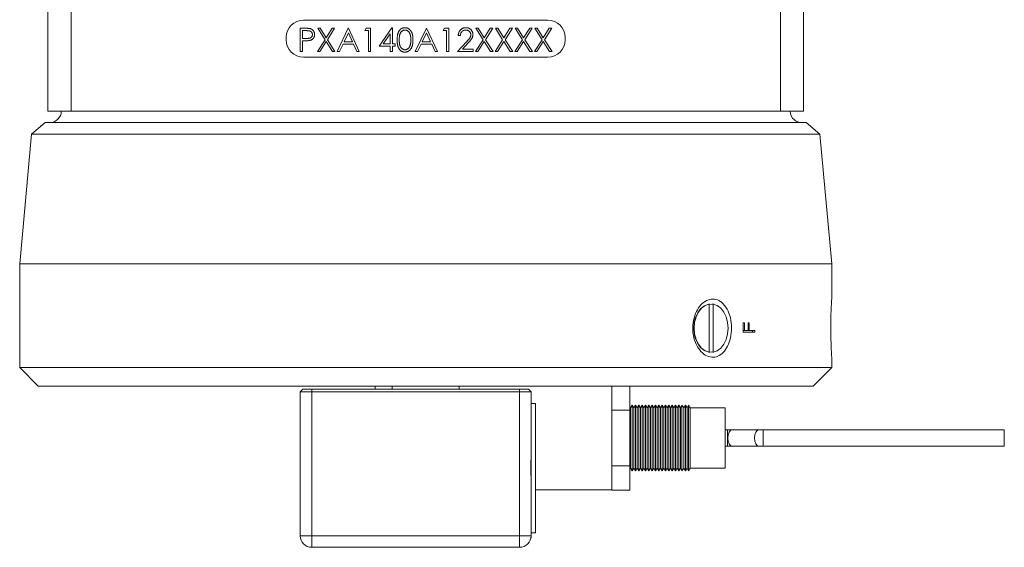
# Model space of a CAD drawing. Header units: inches. Extents: x 0.97 to 7.79, y 1.06 to 10.36.
# Tile 5 of 12: x 0.97 to 2.74, y 4.81 to 5.76. Entities that reach past the tile are written whole.
import ezdxf

# ---------------------------------------------------------------- set-up
doc = ezdxf.new("R2010")
doc.units = ezdxf.units.IN
doc.header["$MEASUREMENT"] = 0

msp = doc.modelspace()

# ---------------------------------------------------------------- linework, layer by layer
at = {"color": 7, "linetype": 'Continuous', "lineweight": 15}
for p, q in [((1.0222, 5.5941), (1.0222, 6.5366)), ((1.0639, 6.5366), (1.0639, 5.5941)), ((2.3347, 5.5941), (2.3347, 6.5366)), ((2.3764, 6.5366), (2.3764, 5.5941)), ((1.9181, 5.757), (1.4806, 5.757)), ((1.4745, 5.7423), (1.4827, 5.7423)), ((1.4745, 5.7007), (1.4745, 5.7423)), ((1.4783, 5.7381), (1.4783, 5.7242)), ((1.4859, 5.7381), (1.4783, 5.7381)), ((1.5058, 5.7423), (1.5101, 5.7423)), ((1.5189, 5.7219), (1.5058, 5.7423)), ((1.5101, 5.7423), (1.521, 5.7253)), ((1.521, 5.7253), (1.5319, 5.7423)), ((1.5362, 5.7423), (1.5232, 5.7219)), ((1.5319, 5.7423), (1.5362, 5.7423)), ((1.5408, 5.7007), (1.5605, 5.7423)), ((1.5608, 5.7342), (1.5532, 5.7183)), ((1.5605, 5.7423), (1.5611, 5.7423)), ((1.5681, 5.7183), (1.5608, 5.7342)), ((1.5611, 5.7423), (1.5803, 5.7007)), ((1.5905, 5.7381), (1.5929, 5.7423)), ((1.5969, 5.7381), (1.5905, 5.7381)), ((1.5929, 5.7423), (1.6006, 5.7423)), ((1.5969, 5.7007), (1.5969, 5.7381)), ((1.6006, 5.7423), (1.6006, 5.7007)), ((1.6161, 5.7103), (1.6388, 5.7434)), ((1.6388, 5.7434), (1.6396, 5.7434)), ((1.6396, 5.7434), (1.6396, 5.7145)), ((1.6807, 5.7007), (1.7005, 5.7423)), ((1.7007, 5.7342), (1.6932, 5.7183)), ((1.7005, 5.7423), (1.701, 5.7423)), ((1.7081, 5.7183), (1.7007, 5.7342)), ((1.701, 5.7423), (1.7203, 5.7007)), ((1.7304, 5.7381), (1.7329, 5.7423)), ((1.7368, 5.7381), (1.7304, 5.7381)), ((1.7329, 5.7423), (1.7406, 5.7423)), ((1.7368, 5.7007), (1.7368, 5.7381)), ((1.7406, 5.7423), (1.7406, 5.7007)), ((1.7889, 5.7423), (1.7932, 5.7423)), ((1.802, 5.7219), (1.7889, 5.7423)), ((1.7932, 5.7423), (1.8041, 5.7253)), ((1.8041, 5.7253), (1.815, 5.7423)), ((1.8194, 5.7423), (1.8063, 5.7219)), ((1.815, 5.7423), (1.8194, 5.7423)), ((1.8242, 5.7423), (1.8285, 5.7423)), ((1.8372, 5.7219), (1.8242, 5.7423)), ((1.8285, 5.7423), (1.8394, 5.7253)), ((1.8394, 5.7253), (1.8503, 5.7423)), ((1.8546, 5.7423), (1.8416, 5.7219)), ((1.8503, 5.7423), (1.8546, 5.7423)), ((1.8594, 5.7423), (1.8637, 5.7423)), ((1.8725, 5.7219), (1.8594, 5.7423)), ((1.8637, 5.7423), (1.8746, 5.7253)), ((1.8746, 5.7253), (1.8856, 5.7423)), ((1.8899, 5.7423), (1.8768, 5.7219)), ((1.8856, 5.7423), (1.8899, 5.7423)), ((1.8947, 5.7423), (1.899, 5.7423)), ((1.9078, 5.7219), (1.8947, 5.7423)), ((1.899, 5.7423), (1.9099, 5.7253)), ((1.9099, 5.7253), (1.9208, 5.7423)), ((1.9251, 5.7423), (1.9121, 5.7219)), ((1.9208, 5.7423), (1.9251, 5.7423)), ((1.4493, 5.7258), (1.4493, 5.7216)), ((1.4783, 5.7242), (1.4856, 5.7241)), ((1.4783, 5.7199), (1.4783, 5.7007)), ((1.4813, 5.7199), (1.4783, 5.7199)), ((1.5053, 5.7007), (1.5189, 5.7219)), ((1.521, 5.7185), (1.5096, 5.7007)), ((1.5325, 5.7007), (1.521, 5.7185)), ((1.5232, 5.7219), (1.5368, 5.7007)), ((1.5532, 5.7183), (1.5681, 5.7183)), ((1.6359, 5.7326), (1.6234, 5.7145)), ((1.6359, 5.7145), (1.6359, 5.7326)), ((1.6932, 5.7183), (1.7081, 5.7183)), ((1.7561, 5.7007), (1.7722, 5.7179)), ((1.7614, 5.7295), (1.7577, 5.7295)), ((1.7754, 5.7161), (1.765, 5.7049)), ((1.7884, 5.7007), (1.802, 5.7219)), ((1.8041, 5.7185), (1.7927, 5.7007)), ((1.8156, 5.7007), (1.8041, 5.7185)), ((1.8063, 5.7219), (1.8199, 5.7007)), ((1.8236, 5.7007), (1.8372, 5.7219)), ((1.8394, 5.7185), (1.8279, 5.7007)), ((1.8508, 5.7007), (1.8394, 5.7185)), ((1.8416, 5.7219), (1.8552, 5.7007)), ((1.8589, 5.7007), (1.8725, 5.7219)), ((1.8746, 5.7185), (1.8632, 5.7007)), ((1.8861, 5.7007), (1.8746, 5.7185)), ((1.8768, 5.7219), (1.8904, 5.7007)), ((1.8941, 5.7007), (1.9078, 5.7219)), ((1.9099, 5.7185), (1.8985, 5.7007)), ((1.9213, 5.7007), (1.9099, 5.7185)), ((1.9121, 5.7219), (1.9257, 5.7007)), ((1.9493, 5.7216), (1.9493, 5.7258)), ((1.4783, 5.7007), (1.4745, 5.7007)), ((1.5096, 5.7007), (1.5053, 5.7007)), ((1.5368, 5.7007), (1.5325, 5.7007)), ((1.5449, 5.7007), (1.5408, 5.7007)), ((1.5512, 5.714), (1.5449, 5.7007)), ((1.5701, 5.714), (1.5512, 5.714)), ((1.5762, 5.7007), (1.5701, 5.714)), ((1.5803, 5.7007), (1.5762, 5.7007)), ((1.6006, 5.7007), (1.5969, 5.7007)), ((1.6359, 5.7103), (1.6161, 5.7103)), ((1.6234, 5.7145), (1.6359, 5.7145)), ((1.6359, 5.7007), (1.6359, 5.7103)), ((1.6396, 5.7007), (1.6359, 5.7007)), ((1.6396, 5.7145), (1.6444, 5.7145)), ((1.6396, 5.7103), (1.6396, 5.7007)), ((1.6444, 5.7103), (1.6396, 5.7103)), ((1.6444, 5.7145), (1.6444, 5.7103)), ((1.6848, 5.7007), (1.6807, 5.7007)), ((1.6912, 5.714), (1.6848, 5.7007)), ((1.71, 5.714), (1.6912, 5.714)), ((1.7162, 5.7007), (1.71, 5.714)), ((1.7203, 5.7007), (1.7162, 5.7007)), ((1.7406, 5.7007), (1.7368, 5.7007)), ((1.7844, 5.7007), (1.7561, 5.7007)), ((1.765, 5.7049), (1.7844, 5.7049)), ((1.7844, 5.7049), (1.7844, 5.7007)), ((1.7927, 5.7007), (1.7884, 5.7007)), ((1.8199, 5.7007), (1.8156, 5.7007)), ((1.8279, 5.7007), (1.8236, 5.7007)), ((1.8552, 5.7007), (1.8508, 5.7007)), ((1.8632, 5.7007), (1.8589, 5.7007)), ((1.8904, 5.7007), (1.8861, 5.7007)), ((1.8985, 5.7007), (1.8941, 5.7007)), ((1.9257, 5.7007), (1.9213, 5.7007)), ((1.4806, 5.6903), (1.9181, 5.6903)), ((1.0639, 5.5941), (1.0222, 5.5941)), ((1.0639, 5.5941), (2.3347, 5.5941)), ((2.3764, 5.5941), (2.3347, 5.5941)), ((1.0178, 5.5733), (0.9929, 5.5526)), ((1.0178, 5.5733), (1.6993, 5.5733)), ((1.6993, 5.5733), (2.3808, 5.5733)), ((2.4057, 5.5526), (2.3808, 5.5733)), ((0.9929, 5.5526), (0.9719, 5.3205)), ((2.4057, 5.5526), (0.9929, 5.5526)), ((2.4267, 5.3205), (2.4057, 5.5526)), ((0.9719, 5.3205), (0.9719, 5.1345)), ((0.9719, 5.3205), (1.6993, 5.3205)), ((1.6993, 5.3205), (2.4267, 5.3205)), ((2.4267, 5.2567), (2.4267, 5.3205)), ((2.2068, 5.2488), (2.2072, 5.2479)), ((2.2072, 5.2479), (2.2072, 5.1624)), ((2.2143, 5.2479), (2.2139, 5.2488)), ((2.2143, 5.1624), (2.2143, 5.2479)), ((2.2681, 5.2149), (2.2703, 5.2149)), ((2.2681, 5.198), (2.2681, 5.2149)), ((2.2703, 5.2149), (2.2703, 5.2011)), ((2.2769, 5.2149), (2.279, 5.2149)), ((2.2769, 5.2011), (2.2769, 5.2149)), ((2.279, 5.2149), (2.279, 5.2011)), ((2.2681, 5.2011), (2.2703, 5.2011)), ((2.2681, 5.198), (2.2891, 5.198)), ((2.2703, 5.2011), (2.2769, 5.2011)), ((2.2769, 5.2011), (2.279, 5.2011)), ((2.279, 5.2011), (2.2891, 5.2011)), ((2.285, 5.2011), (2.285, 5.198)), ((2.2891, 5.2011), (2.2891, 5.198)), ((2.2072, 5.1624), (2.2068, 5.1615)), ((2.2139, 5.1615), (2.2143, 5.1624)), ((2.4267, 5.1345), (2.4267, 5.1537)), ((0.9719, 5.1345), (1.0052, 5.1011)), ((0.9719, 5.1345), (2.4267, 5.1345)), ((2.3934, 5.1011), (2.4267, 5.1345)), ((2.3934, 5.1011), (1.0052, 5.1011)), ((1.6085, 5.1011), (1.6085, 5.0959)), ((1.6394, 5.1011), (1.6394, 5.0959)), ((1.7592, 5.0959), (1.7592, 5.1011)), ((2.0326, 4.9157), (2.0326, 5.1011)), ((2.0653, 5.1011), (2.0653, 5.0585)), ((1.4793, 5.0959), (1.4743, 5.0909)), ((1.4743, 4.8334), (1.4743, 5.0909)), ((1.4951, 5.0909), (1.4743, 5.0909)), ((1.4793, 5.0959), (1.4951, 5.0959)), ((1.4951, 5.0959), (1.8674, 5.0959)), ((1.4951, 5.0959), (1.4951, 5.0909)), ((1.8674, 5.0909), (1.4951, 5.0909)), ((1.4951, 5.0909), (1.4951, 4.8334)), ((1.8674, 5.0959), (1.8674, 5.0909)), ((1.8674, 5.0959), (1.8832, 5.0959)), ((1.8674, 4.8334), (1.8674, 5.0909)), ((1.8882, 5.0909), (1.8674, 5.0909)), ((1.8882, 5.0909), (1.8832, 5.0959)), ((1.8882, 5.0909), (1.8882, 4.9863)), ((1.8962, 5.0702), (1.8882, 5.0702)), ((1.8962, 4.8383), (1.8962, 5.0702)), ((2.0662, 5.0623), (2.0653, 5.0638)), ((2.0692, 5.0674), (2.0662, 5.0623)), ((2.0721, 5.0623), (2.0692, 5.0674)), ((2.0692, 5.0674), (2.0692, 4.9494)), ((2.0751, 5.0674), (2.0721, 5.0623)), ((2.0781, 5.0623), (2.0751, 5.0674)), ((2.0751, 5.0674), (2.0751, 4.9494)), ((2.0811, 5.0674), (2.0781, 5.0623)), ((2.0841, 5.0623), (2.0811, 5.0674)), ((2.0811, 5.0674), (2.0811, 4.9494)), ((2.087, 5.0674), (2.0841, 5.0623)), ((2.09, 5.0623), (2.087, 5.0674)), ((2.087, 5.0674), (2.087, 4.9494)), ((2.093, 5.0674), (2.09, 5.0623)), ((2.096, 5.0623), (2.093, 5.0674)), ((2.093, 5.0674), (2.093, 4.9494)), ((2.0989, 5.0674), (2.096, 5.0623)), ((2.1019, 5.0623), (2.0989, 5.0674)), ((2.0989, 5.0674), (2.0989, 4.9494)), ((2.1049, 5.0674), (2.1019, 5.0623)), ((2.1079, 5.0623), (2.1049, 5.0674)), ((2.1049, 5.0674), (2.1049, 4.9494)), ((2.1109, 5.0674), (2.1079, 5.0623)), ((2.1138, 5.0623), (2.1109, 5.0674)), ((2.1109, 5.0674), (2.1109, 4.9494)), ((2.1168, 5.0674), (2.1138, 5.0623)), ((2.1198, 5.0623), (2.1168, 5.0674)), ((2.1168, 5.0674), (2.1168, 4.9494)), ((2.1228, 5.0674), (2.1198, 5.0623)), ((2.1258, 5.0623), (2.1228, 5.0674)), ((2.1228, 5.0674), (2.1228, 4.9494)), ((2.1287, 5.0674), (2.1258, 5.0623)), ((2.1317, 5.0623), (2.1287, 5.0674)), ((2.1287, 5.0674), (2.1287, 4.9494)), ((2.1347, 5.0674), (2.1317, 5.0623)), ((2.1377, 5.0623), (2.1347, 5.0674)), ((2.1347, 5.0674), (2.1347, 4.9494)), ((2.1407, 5.0674), (2.1377, 5.0623)), ((2.1436, 5.0623), (2.1407, 5.0674)), ((2.1407, 5.0674), (2.1407, 4.9494)), ((2.1466, 5.0674), (2.1436, 5.0623)), ((2.1496, 5.0623), (2.1466, 5.0674)), ((2.1466, 5.0674), (2.1466, 4.9494)), ((2.1526, 5.0674), (2.1496, 5.0623)), ((2.1556, 5.0623), (2.1526, 5.0674)), ((2.1526, 5.0674), (2.1526, 4.9494)), ((2.1585, 5.0674), (2.1556, 5.0623)), ((2.1615, 5.0623), (2.1585, 5.0674)), ((2.1585, 5.0674), (2.1585, 4.9494)), ((2.1645, 5.0674), (2.1615, 5.0623)), ((2.1675, 5.0623), (2.1645, 5.0674)), ((2.1645, 5.0674), (2.1645, 4.9494)), ((2.1704, 5.0674), (2.1675, 5.0623)), ((2.1734, 5.0623), (2.1704, 5.0674)), ((2.1704, 5.0674), (2.1704, 4.9494)), ((2.0653, 5.0585), (2.0326, 5.0585)), ((2.0653, 5.0585), (2.0653, 4.9583)), ((2.0662, 5.0623), (2.0662, 4.9546)), ((2.0721, 5.0623), (2.0721, 4.9546)), ((2.0781, 5.0623), (2.0781, 4.9546)), ((2.0841, 5.0623), (2.0841, 4.9546)), ((2.09, 5.0623), (2.09, 4.9546)), ((2.096, 5.0623), (2.096, 4.9546)), ((2.1019, 5.0623), (2.1019, 4.9546)), ((2.1079, 5.0623), (2.1079, 4.9546)), ((2.1138, 5.0623), (2.1138, 4.9546)), ((2.1198, 5.0623), (2.1198, 4.9546)), ((2.1258, 5.0623), (2.1258, 4.9546)), ((2.1317, 5.0623), (2.1317, 4.9546)), ((2.1377, 5.0623), (2.1377, 4.9546)), ((2.1436, 5.0623), (2.1436, 4.9546)), ((2.1496, 5.0623), (2.1496, 4.9546)), ((2.1556, 5.0623), (2.1556, 4.9546)), ((2.1615, 5.0623), (2.1615, 4.9546)), ((2.1675, 5.0623), (2.1675, 4.9546)), ((2.236, 5.0623), (2.1734, 5.0623)), ((2.1734, 5.0623), (2.1734, 4.9546)), ((2.236, 5.0623), (2.236, 4.9546)), ((2.2398, 5.023), (2.236, 5.023)), ((2.2482, 5.023), (2.2398, 5.023)), ((2.2959, 5.023), (2.2482, 5.023)), ((2.3042, 5.023), (2.2959, 5.023)), ((2.736, 5.023), (2.3042, 5.023)), ((2.736, 5.023), (2.736, 4.9938)), ((2.236, 4.9938), (2.2398, 4.9938)), ((2.2398, 4.9938), (2.2482, 4.9938)), ((2.2482, 4.9938), (2.2959, 4.9938)), ((2.2959, 4.9938), (2.3042, 4.9938)), ((2.3042, 4.9938), (2.736, 4.9938)), ((1.8881, 4.9306), (1.8881, 4.978)), ((2.0653, 4.9583), (2.0326, 4.9583)), ((2.0653, 4.9583), (2.0653, 4.9151)), ((2.0653, 4.9531), (2.0662, 4.9546)), ((2.0662, 4.9546), (2.0692, 4.9494)), ((2.0692, 4.9494), (2.0721, 4.9546)), ((2.0721, 4.9546), (2.0751, 4.9494)), ((2.0751, 4.9494), (2.0781, 4.9546)), ((2.0781, 4.9546), (2.0811, 4.9494)), ((2.0811, 4.9494), (2.0841, 4.9546)), ((2.0841, 4.9546), (2.087, 4.9494)), ((2.087, 4.9494), (2.09, 4.9546)), ((2.09, 4.9546), (2.093, 4.9494)), ((2.093, 4.9494), (2.096, 4.9546)), ((2.096, 4.9546), (2.0989, 4.9494)), ((2.0989, 4.9494), (2.1019, 4.9546)), ((2.1019, 4.9546), (2.1049, 4.9494)), ((2.1049, 4.9494), (2.1079, 4.9546)), ((2.1079, 4.9546), (2.1109, 4.9494)), ((2.1109, 4.9494), (2.1138, 4.9546)), ((2.1138, 4.9546), (2.1168, 4.9494)), ((2.1168, 4.9494), (2.1198, 4.9546)), ((2.1198, 4.9546), (2.1228, 4.9494)), ((2.1228, 4.9494), (2.1258, 4.9546)), ((2.1258, 4.9546), (2.1287, 4.9494)), ((2.1287, 4.9494), (2.1317, 4.9546)), ((2.1317, 4.9546), (2.1347, 4.9494)), ((2.1347, 4.9494), (2.1377, 4.9546)), ((2.1377, 4.9546), (2.1407, 4.9494)), ((2.1407, 4.9494), (2.1436, 4.9546)), ((2.1436, 4.9546), (2.1466, 4.9494)), ((2.1466, 4.9494), (2.1496, 4.9546)), ((2.1496, 4.9546), (2.1526, 4.9494)), ((2.1526, 4.9494), (2.1556, 4.9546)), ((2.1556, 4.9546), (2.1585, 4.9494)), ((2.1585, 4.9494), (2.1615, 4.9546)), ((2.1615, 4.9546), (2.1645, 4.9494)), ((2.1645, 4.9494), (2.1675, 4.9546)), ((2.1675, 4.9546), (2.1704, 4.9494)), ((2.1704, 4.9494), (2.1734, 4.9546)), ((2.1734, 4.9546), (2.236, 4.9546)), ((1.8882, 4.9223), (1.8882, 4.8334)), ((2.0326, 4.9157), (1.8962, 4.9157)), ((2.0326, 4.9157), (2.0326, 4.9151)), ((2.0326, 4.9151), (2.0653, 4.9151)), ((1.8882, 4.8383), (1.8962, 4.8383)), ((1.4743, 4.8334), (1.4951, 4.8334)), ((1.4951, 4.8334), (1.4951, 4.8126)), ((1.4951, 4.8334), (1.8674, 4.8334)), ((1.8882, 4.8334), (1.8674, 4.8334)), ((1.8674, 4.8126), (1.8674, 4.8334)), ((1.8878, 4.8297), (1.8881, 4.8293)), ((1.8881, 4.8293), (1.8881, 4.8314)), ((1.8674, 4.8126), (1.4951, 4.8126))]:
    msp.add_line(p, q, dxfattribs=at)
at = {"color": 8, "linetype": 'Continuous', "lineweight": 15}
for p, q in [((2.2398, 5.023), (2.2398, 4.9938)), ((2.3042, 5.023), (2.3042, 4.9938))]:
    msp.add_line(p, q, dxfattribs=at)
at = {"color": 7, "linetype": 'Continuous', "lineweight": 15, "flags": 128}
for points in [[(2.1795, 5.2051), (2.1804, 5.2151), (2.1828, 5.2245), (2.1867, 5.2328), (2.1918, 5.2397), (2.1979, 5.2447), (2.2047, 5.2475), (2.2118, 5.2481), (2.2133, 5.2479)], [(2.2072, 5.2479), (2.2, 5.2455), (2.1935, 5.2407), (2.188, 5.2338), (2.1838, 5.2252), (2.1812, 5.2155), (2.1803, 5.2051), (2.1812, 5.1948), (2.1838, 5.1851), (2.188, 5.1765), (2.1935, 5.1696), (2.2, 5.1648), (2.2072, 5.1624)], [(2.2143, 5.1624), (2.2214, 5.1648), (2.2279, 5.1696), (2.2335, 5.1765), (2.2377, 5.1851), (2.2403, 5.1948), (2.2412, 5.2051), (2.2403, 5.2155), (2.2377, 5.2252), (2.2335, 5.2338), (2.2279, 5.2407), (2.2214, 5.2455), (2.2143, 5.2479)], [(2.2141, 5.1625), (2.2118, 5.1622), (2.2047, 5.1627), (2.1979, 5.1656), (2.1918, 5.1706), (2.1867, 5.1775), (2.1828, 5.1858), (2.1804, 5.1952), (2.1795, 5.2051)]]:
    msp.add_lwpolyline(points, dxfattribs=at)
at = {"color": 8, "linetype": 'Continuous', "lineweight": 15, "flags": 128}
for points in [[(2.2482, 5.023), (2.2454, 5.0219), (2.243, 5.0187), (2.2414, 5.014), (2.2409, 5.0084), (2.2414, 5.0029), (2.243, 4.9981), (2.2454, 4.995), (2.2482, 4.9938)], [(2.2959, 5.023), (2.2931, 5.0219), (2.2907, 5.0187), (2.2891, 5.014), (2.2886, 5.0084), (2.2891, 5.0029), (2.2907, 4.9981), (2.2931, 4.995), (2.2959, 4.9938)]]:
    msp.add_lwpolyline(points, dxfattribs=at)
at = {"color": 7, "linetype": 'Continuous', "lineweight": 15}
for centre, radius, start, end in [((1.4806, 5.7258), 0.0312, 90, 180), ((1.9181, 5.7258), 0.0312, 0, 90), ((1.4806, 5.7216), 0.0312, 180, 270), ((1.9181, 5.7216), 0.0312, 270, 0), ((1.0256, 5.5941), 0.0208, 270, 0), ((2.3731, 5.5941), 0.0208, 180, 230.2768), ((1.4951, 4.8334), 0.0208, 180, 270), ((1.8674, 4.8334), 0.0208, 270, 0)]:
    msp.add_arc(centre, radius, start, end, dxfattribs=at)
for points, knots in [([(1.4827, 5.7423), (1.4833, 5.7423), (1.4844, 5.7423), (1.4859, 5.7423), (1.4873, 5.7422), (1.4886, 5.7422), (1.4897, 5.7421), (1.4906, 5.742), (1.4915, 5.7419), (1.492, 5.7418), (1.4922, 5.7417)], [0, 0, 0, 0, 0.176956, 0.339055, 0.486318, 0.618781, 0.735619, 0.838742, 0.926457, 1, 1, 1, 1]), ([(1.4964, 5.7311), (1.4964, 5.7315), (1.4964, 5.7321), (1.4962, 5.7331), (1.4958, 5.734), (1.4953, 5.7349), (1.4947, 5.7357), (1.4939, 5.7364), (1.4931, 5.7369), (1.4923, 5.7373), (1.4916, 5.7375), (1.491, 5.7377), (1.4904, 5.7378), (1.4896, 5.7379), (1.4888, 5.738), (1.4879, 5.738), (1.4869, 5.738), (1.4863, 5.7381), (1.4859, 5.7381)], [0, 0, 0, 0, 0.070044, 0.139238, 0.208197, 0.279173, 0.349987, 0.418354, 0.48761, 0.557411, 0.59533, 0.637964, 0.685913, 0.738185, 0.796103, 0.858517, 0.926658, 1, 1, 1, 1]), ([(1.4922, 5.7417), (1.4925, 5.7416), (1.4931, 5.7415), (1.4939, 5.7412), (1.4947, 5.7408), (1.4954, 5.7404), (1.4961, 5.7399), (1.4968, 5.7393), (1.4974, 5.7387), (1.498, 5.7381), (1.4985, 5.7374), (1.4989, 5.7366), (1.4993, 5.7358), (1.4996, 5.735), (1.4999, 5.7341), (1.5001, 5.7331), (1.5002, 5.7322), (1.5002, 5.7315), (1.5002, 5.7311)], [0, 0, 0, 0, 0.0624813, 0.1234904, 0.1834111, 0.2431532, 0.3021267, 0.3617097, 0.4218423, 0.4829319, 0.5445523, 0.6056807, 0.6676797, 0.7299844, 0.7945509, 0.8603456, 0.9289074, 1, 1, 1, 1]), ([(1.6482, 5.7215), (1.6482, 5.7221), (1.6482, 5.7234), (1.6482, 5.7253), (1.6484, 5.7271), (1.6486, 5.7288), (1.6488, 5.7303), (1.6491, 5.7317), (1.6495, 5.733), (1.6499, 5.7342), (1.6504, 5.7353), (1.6509, 5.7364), (1.6514, 5.7373), (1.652, 5.7382), (1.6527, 5.739), (1.6534, 5.7398), (1.6541, 5.7405), (1.6549, 5.7411), (1.6557, 5.7416), (1.6565, 5.7421), (1.6574, 5.7425), (1.6583, 5.7428), (1.6592, 5.7431), (1.6601, 5.7433), (1.6611, 5.7434), (1.6618, 5.7434), (1.6621, 5.7434)], [0, 0, 0, 0, 0.068595, 0.133246, 0.194313, 0.251279, 0.304513, 0.354235, 0.400481, 0.443411, 0.484015, 0.523252, 0.561042, 0.5979, 0.633518, 0.668314, 0.702496, 0.736685, 0.770293, 0.803437, 0.835913, 0.86846, 0.900847, 0.933467, 0.966258, 1, 1, 1, 1]), ([(1.6622, 5.7391), (1.6617, 5.7391), (1.6608, 5.739), (1.6595, 5.7387), (1.6582, 5.7381), (1.6571, 5.7375), (1.6563, 5.7368), (1.6558, 5.7363), (1.6552, 5.7357), (1.6548, 5.7351), (1.6543, 5.7344), (1.6539, 5.7336), (1.6535, 5.7328), (1.6532, 5.7319), (1.6529, 5.731), (1.6526, 5.7299), (1.6524, 5.7288), (1.6522, 5.7275), (1.6521, 5.7262), (1.652, 5.7247), (1.6519, 5.7231), (1.6519, 5.7221), (1.6519, 5.7215)], [0, 0, 0, 0, 0.060387, 0.120883, 0.182755, 0.247811, 0.281299, 0.315088, 0.349702, 0.384857, 0.420966, 0.458511, 0.497175, 0.537602, 0.580503, 0.627468, 0.678388, 0.733983, 0.793747, 0.857714, 0.926698, 1, 1, 1, 1]), ([(1.6621, 5.7434), (1.6624, 5.7434), (1.6631, 5.7434), (1.664, 5.7433), (1.665, 5.7431), (1.6659, 5.7428), (1.6668, 5.7425), (1.6677, 5.7421), (1.6686, 5.7416), (1.6694, 5.7411), (1.6702, 5.7404), (1.671, 5.7397), (1.6717, 5.739), (1.6723, 5.7381), (1.673, 5.7372), (1.6735, 5.7362), (1.6741, 5.7352), (1.6746, 5.734), (1.675, 5.7328), (1.6754, 5.7315), (1.6757, 5.7301), (1.676, 5.7285), (1.6762, 5.7269), (1.6764, 5.7252), (1.6764, 5.7234), (1.6765, 5.7221), (1.6765, 5.7215)], [0, 0, 0, 0, 0.033788, 0.067194, 0.099862, 0.132567, 0.165151, 0.197913, 0.231319, 0.265083, 0.299255, 0.334399, 0.369943, 0.406284, 0.444064, 0.482998, 0.523354, 0.565537, 0.609613, 0.656391, 0.705885, 0.758325, 0.813832, 0.872795, 0.934722, 1, 1, 1, 1]), ([(1.6727, 5.7215), (1.6727, 5.722), (1.6727, 5.723), (1.6727, 5.7244), (1.6725, 5.7258), (1.6724, 5.7271), (1.6722, 5.7283), (1.672, 5.7294), (1.6717, 5.7305), (1.6713, 5.7316), (1.671, 5.7325), (1.6706, 5.7334), (1.6701, 5.7342), (1.6697, 5.735), (1.6692, 5.7356), (1.6686, 5.7363), (1.6681, 5.7368), (1.6673, 5.7375), (1.6662, 5.7381), (1.6649, 5.7387), (1.6636, 5.739), (1.6627, 5.7391), (1.6622, 5.7391)], [0, 0, 0, 0, 0.0656812, 0.1284865, 0.1881751, 0.2451061, 0.2994484, 0.3508229, 0.3999417, 0.4466717, 0.4912545, 0.5333763, 0.5738528, 0.6125263, 0.6495971, 0.685532, 0.7201058, 0.7538377, 0.8189254, 0.8804935, 0.9403113, 1, 1, 1, 1]), ([(1.7577, 5.7295), (1.7577, 5.73), (1.7577, 5.731), (1.758, 5.7324), (1.7583, 5.7338), (1.7587, 5.735), (1.7593, 5.7363), (1.76, 5.7374), (1.7608, 5.7385), (1.7617, 5.7395), (1.7627, 5.7404), (1.7637, 5.7412), (1.7648, 5.7419), (1.766, 5.7424), (1.7672, 5.7429), (1.7685, 5.7432), (1.7699, 5.7434), (1.7708, 5.7434), (1.7712, 5.7434)], [0, 0, 0, 0, 0.0687908, 0.1351033, 0.1989787, 0.2619043, 0.323495, 0.3851954, 0.4469692, 0.5097648, 0.5722506, 0.6334052, 0.6932512, 0.7525832, 0.8125793, 0.8732751, 0.9355499, 1, 1, 1, 1]), ([(1.7711, 5.7391), (1.7707, 5.7391), (1.7701, 5.7391), (1.7692, 5.739), (1.7683, 5.7388), (1.7674, 5.7385), (1.7666, 5.7381), (1.7658, 5.7377), (1.7651, 5.7372), (1.7644, 5.7366), (1.7638, 5.7359), (1.7632, 5.7352), (1.7627, 5.7344), (1.7623, 5.7336), (1.762, 5.7326), (1.7617, 5.7316), (1.7615, 5.7306), (1.7614, 5.7299), (1.7614, 5.7295)], [0, 0, 0, 0, 0.064439, 0.126547, 0.186887, 0.245878, 0.304041, 0.362191, 0.420976, 0.48066, 0.5406, 0.600689, 0.661936, 0.724443, 0.789038, 0.856314, 0.926352, 1, 1, 1, 1]), ([(1.7801, 5.7307), (1.7801, 5.731), (1.7801, 5.7315), (1.7799, 5.7323), (1.7797, 5.7331), (1.7795, 5.7339), (1.7791, 5.7346), (1.7786, 5.7353), (1.7781, 5.736), (1.7775, 5.7366), (1.7768, 5.7372), (1.7761, 5.7377), (1.7754, 5.7382), (1.7746, 5.7385), (1.7737, 5.7388), (1.7729, 5.739), (1.772, 5.7391), (1.7714, 5.7391), (1.7711, 5.7391)], [0, 0, 0, 0, 0.061965, 0.122122, 0.180988, 0.239933, 0.299906, 0.359989, 0.421776, 0.486576, 0.551535, 0.615018, 0.677259, 0.73973, 0.80305, 0.866495, 0.931973, 1, 1, 1, 1]), ([(1.7712, 5.7434), (1.7717, 5.7434), (1.7726, 5.7434), (1.7739, 5.7432), (1.7752, 5.7429), (1.7763, 5.7425), (1.7775, 5.742), (1.7785, 5.7413), (1.7795, 5.7406), (1.7804, 5.7397), (1.7812, 5.7388), (1.7819, 5.7378), (1.7825, 5.7368), (1.783, 5.7357), (1.7834, 5.7346), (1.7836, 5.7334), (1.7838, 5.7322), (1.7838, 5.7314), (1.7838, 5.731)], [0, 0, 0, 0, 0.069475, 0.136517, 0.200789, 0.26383, 0.325735, 0.387291, 0.449509, 0.512968, 0.576275, 0.63758, 0.697903, 0.757172, 0.816599, 0.876653, 0.93729, 1, 1, 1, 1]), ([(1.4919, 5.7206), (1.4916, 5.7205), (1.491, 5.7204), (1.4901, 5.7203), (1.489, 5.7201), (1.4877, 5.7201), (1.4863, 5.72), (1.4848, 5.7199), (1.4831, 5.7199), (1.4819, 5.7199), (1.4813, 5.7199)], [0, 0, 0, 0, 0.0751731, 0.1647463, 0.2680169, 0.3859119, 0.5177895, 0.663691, 0.8244132, 1, 1, 1, 1]), ([(1.4856, 5.7241), (1.4859, 5.7241), (1.4866, 5.7241), (1.4876, 5.7241), (1.4885, 5.7242), (1.4894, 5.7243), (1.4902, 5.7244), (1.4909, 5.7245), (1.4915, 5.7246), (1.4922, 5.7249), (1.493, 5.7252), (1.4939, 5.7258), (1.4946, 5.7265), (1.4953, 5.7273), (1.4958, 5.7282), (1.4962, 5.7291), (1.4964, 5.7301), (1.4964, 5.7308), (1.4964, 5.7311)], [0, 0, 0, 0, 0.072538, 0.140034, 0.202496, 0.260575, 0.313228, 0.361583, 0.404878, 0.444127, 0.5164, 0.586507, 0.655085, 0.724384, 0.793974, 0.861638, 0.930111, 1, 1, 1, 1]), ([(1.5002, 5.7311), (1.5002, 5.7308), (1.5002, 5.7301), (1.5, 5.7292), (1.4999, 5.7282), (1.4996, 5.7273), (1.4993, 5.7265), (1.499, 5.7257), (1.4985, 5.7249), (1.498, 5.7242), (1.4974, 5.7236), (1.4968, 5.723), (1.4961, 5.7224), (1.4953, 5.7219), (1.4945, 5.7215), (1.4937, 5.7211), (1.4928, 5.7208), (1.4922, 5.7207), (1.4919, 5.7206)], [0, 0, 0, 0, 0.070119, 0.137192, 0.202016, 0.264631, 0.326117, 0.38601, 0.445812, 0.505298, 0.564633, 0.624283, 0.683902, 0.743953, 0.805388, 0.868388, 0.933084, 1, 1, 1, 1]), ([(1.6621, 5.6996), (1.6618, 5.6996), (1.6611, 5.6996), (1.6601, 5.6997), (1.6592, 5.6999), (1.6583, 5.7002), (1.6574, 5.7005), (1.6566, 5.7009), (1.6557, 5.7013), (1.6549, 5.7019), (1.6541, 5.7025), (1.6534, 5.7032), (1.6527, 5.7039), (1.6521, 5.7047), (1.6515, 5.7056), (1.6509, 5.7066), (1.6504, 5.7076), (1.6499, 5.7087), (1.6495, 5.71), (1.6491, 5.7113), (1.6488, 5.7127), (1.6486, 5.7142), (1.6484, 5.7159), (1.6482, 5.7176), (1.6482, 5.7195), (1.6482, 5.7208), (1.6482, 5.7215)], [0, 0, 0, 0, 0.033787, 0.066622, 0.099285, 0.131361, 0.163585, 0.196104, 0.228902, 0.262158, 0.295991, 0.330218, 0.36506, 0.400951, 0.43762, 0.475708, 0.515381, 0.556414, 0.599765, 0.646424, 0.696431, 0.749782, 0.806573, 0.867436, 0.931887, 1, 1, 1, 1]), ([(1.6519, 5.7215), (1.6519, 5.7209), (1.6519, 5.7199), (1.652, 5.7183), (1.6521, 5.7168), (1.6522, 5.7155), (1.6524, 5.7142), (1.6526, 5.7131), (1.6528, 5.712), (1.6532, 5.7111), (1.6535, 5.7102), (1.6539, 5.7094), (1.6543, 5.7086), (1.6547, 5.7079), (1.6552, 5.7073), (1.6558, 5.7067), (1.6563, 5.7062), (1.6571, 5.7055), (1.6582, 5.7049), (1.6595, 5.7043), (1.6608, 5.7039), (1.6617, 5.7039), (1.6622, 5.7039)], [0, 0, 0, 0, 0.072951, 0.141584, 0.205926, 0.265301, 0.320597, 0.371817, 0.41879, 0.461699, 0.502134, 0.540804, 0.578181, 0.614297, 0.649678, 0.684299, 0.718359, 0.752081, 0.817652, 0.879722, 0.939966, 1, 1, 1, 1]), ([(1.6765, 5.7215), (1.6765, 5.7208), (1.6764, 5.7196), (1.6764, 5.7178), (1.6762, 5.7161), (1.676, 5.7144), (1.6757, 5.7129), (1.6754, 5.7115), (1.6751, 5.7102), (1.6746, 5.709), (1.6741, 5.7079), (1.6736, 5.7068), (1.673, 5.7058), (1.6724, 5.7049), (1.6717, 5.704), (1.671, 5.7033), (1.6702, 5.7026), (1.6694, 5.7019), (1.6686, 5.7014), (1.6677, 5.7009), (1.6668, 5.7005), (1.6659, 5.7002), (1.665, 5.6999), (1.664, 5.6997), (1.6631, 5.6996), (1.6624, 5.6996), (1.6621, 5.6996)], [0, 0, 0, 0, 0.065063, 0.126773, 0.185516, 0.240765, 0.29298, 0.34225, 0.388919, 0.432776, 0.474628, 0.514775, 0.553606, 0.591426, 0.628028, 0.663804, 0.698984, 0.733591, 0.767628, 0.801208, 0.834264, 0.866981, 0.89972, 0.932702, 0.966176, 1, 1, 1, 1]), ([(1.6711, 5.711), (1.6713, 5.7114), (1.6715, 5.7121), (1.6719, 5.7133), (1.6721, 5.7145), (1.6723, 5.7158), (1.6725, 5.7172), (1.6726, 5.7186), (1.6727, 5.72), (1.6727, 5.721), (1.6727, 5.7215)], [0, 0, 0, 0, 0.110588, 0.224542, 0.342503, 0.464324, 0.590756, 0.722227, 0.858843, 1, 1, 1, 1]), ([(1.7722, 5.7179), (1.7726, 5.7183), (1.7734, 5.7191), (1.7744, 5.7203), (1.7754, 5.7213), (1.7763, 5.7223), (1.777, 5.7232), (1.7776, 5.724), (1.7782, 5.7248), (1.7787, 5.7256), (1.7793, 5.7267), (1.7798, 5.728), (1.78, 5.7293), (1.7801, 5.7302), (1.7801, 5.7307)], [0, 0, 0, 0, 0.110803, 0.212829, 0.306101, 0.390647, 0.466924, 0.534481, 0.593587, 0.644557, 0.7362, 0.825024, 0.911986, 1, 1, 1, 1]), ([(1.7838, 5.731), (1.7838, 5.7304), (1.7838, 5.7293), (1.7834, 5.7276), (1.7829, 5.7259), (1.7823, 5.7246), (1.7816, 5.7236), (1.781, 5.7227), (1.7803, 5.7218), (1.7795, 5.7207), (1.7787, 5.7197), (1.7777, 5.7185), (1.7766, 5.7173), (1.7758, 5.7165), (1.7754, 5.7161)], [0, 0, 0, 0, 0.098702, 0.195672, 0.292422, 0.391343, 0.444462, 0.504229, 0.570352, 0.642546, 0.722288, 0.807921, 0.90047, 1, 1, 1, 1]), ([(1.6622, 5.7039), (1.6627, 5.7039), (1.6636, 5.7039), (1.6649, 5.7043), (1.6662, 5.7048), (1.6673, 5.7055), (1.668, 5.7061), (1.6686, 5.7066), (1.6691, 5.7072), (1.6696, 5.7079), (1.6701, 5.7086), (1.6705, 5.7093), (1.6708, 5.7102), (1.671, 5.7107), (1.6711, 5.711)], [0, 0, 0, 0, 0.112813, 0.225394, 0.339595, 0.459675, 0.521735, 0.583926, 0.648174, 0.713881, 0.781004, 0.851451, 0.924051, 1, 1, 1, 1]), ([(2.3597, 5.5781), (2.3598, 5.5781), (2.3599, 5.578), (2.361, 5.5771), (2.3629, 5.5759), (2.3658, 5.5745), (2.3694, 5.5735), (2.3718, 5.5734), (2.373, 5.5733)], [0, 0, 0, 0, 0.129264, 0.267528, 0.432334, 0.629843, 0.827887, 1, 1, 1, 1]), ([(2.1879, 5.1692), (2.1909, 5.1654), (2.1971, 5.1578), (2.2087, 5.1526), (2.2202, 5.1531), (2.2306, 5.1589), (2.2391, 5.1693), (2.2451, 5.1838), (2.2478, 5.2011), (2.2467, 5.2194), (2.2417, 5.2363), (2.2331, 5.2493), (2.2223, 5.2566), (2.2106, 5.2579), (2.1995, 5.2537), (2.1896, 5.2447), (2.182, 5.2314), (2.1776, 5.2148), (2.1775, 5.1966), (2.1813, 5.1806), (2.186, 5.1725), (2.1879, 5.1692)], [0, 0, 0, 0, 0.0529366, 0.1056756, 0.1557447, 0.2048303, 0.2550398, 0.3078019, 0.3633966, 0.420977, 0.4789997, 0.5356761, 0.5895204, 0.640312, 0.6894686, 0.7391297, 0.7910103, 0.8457679, 0.9028739, 0.9609467, 1, 1, 1, 1]), ([(2.4267, 5.2567), (2.4267, 5.2568), (2.4267, 5.2576), (2.4265, 5.2535), (2.426, 5.2448), (2.4254, 5.2314), (2.425, 5.2148), (2.425, 5.1966), (2.4254, 5.1806), (2.4257, 5.1725), (2.4258, 5.1692)], [0, 0, 0, 0, 0.037376, 0.168932, 0.301839, 0.440686, 0.587232, 0.740064, 0.895483, 1, 1, 1, 1]), ([(2.4258, 5.1692), (2.426, 5.1655), (2.4264, 5.158), (2.4267, 5.153), (2.4267, 5.1536), (2.4267, 5.1537)], [0, 0, 0, 0, 0.418308, 0.835055, 1, 1, 1, 1]), ([(1.8882, 4.9223), (1.8881, 4.9277), (1.888, 4.9387), (1.8878, 4.9551), (1.888, 4.9711), (1.8881, 4.9812), (1.8882, 4.9863)], [0, 0, 0, 0, 0.258216, 0.521446, 0.759164, 1, 1, 1, 1])]:
    msp.add_open_spline(points, degree=3, knots=knots, dxfattribs=at)

doc.saveas('drawing.dxf')
